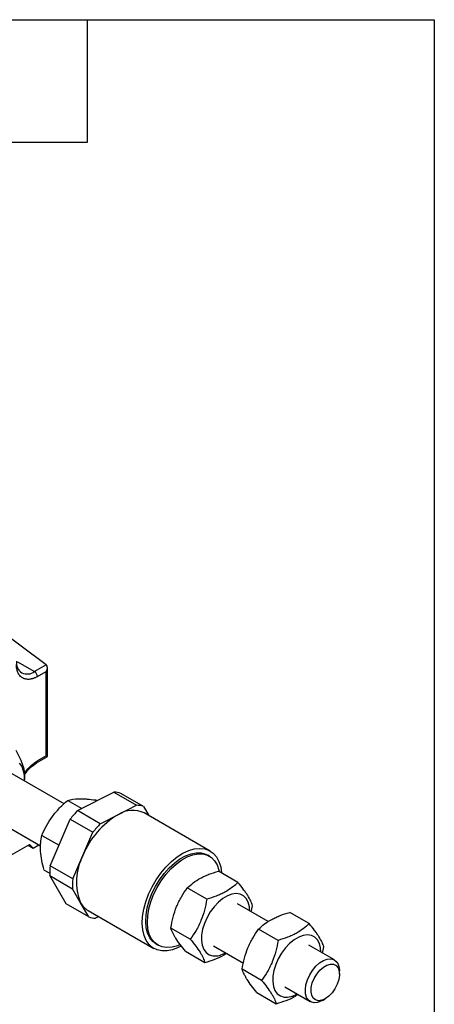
# Model space of a CAD drawing. Header units: millimetres. Extents: x 13 to 546, y 13 to 419.
# Tile 9 of 9: x 494 to 546, y 297 to 419. Entities that reach past the tile are written whole.
import ezdxf

# ---------------------------------------------------------------- set-up
doc = ezdxf.new("R2010")
doc.units = ezdxf.units.MM
doc.header["$LTSCALE"] = 2
doc.layers.add('TEXT', color=140, linetype='Continuous', lineweight=25)

msp = doc.modelspace()

# ---------------------------------------------------------------- linework, layer by layer
for p, q in [((497.807, 338.822), (491.58, 343.443)), ((494.232, 339.201), (496.348, 337.98)), ((497.807, 338.822), (496.348, 337.98)), ((497.951, 327.417), (497.951, 338.496)), ((496.702, 337.367), (497.804, 338.003)), ((497.804, 327.502), (497.804, 338.003)), ((496.598, 326.637), (497.951, 327.417)), ((497.804, 327.502), (496.702, 326.866)), ((500.013, 321.529), (493.252, 325.432)), ((495.055, 324.391), (495.066, 324.46)), ((501.692, 320.674), (506.22, 322.983)), ((506.22, 322.983), (509.049, 321.35)), ((509.902, 321.194), (507.073, 322.827)), ((500.473, 321.957), (502.224, 320.946)), ((503.958, 322.004), (504.118, 321.911)), ((506.784, 320.196), (509.049, 321.35)), ((509.902, 321.194), (510.561, 320.059)), ((490.252, 320.236), (497.098, 316.284)), ((504.52, 319.042), (501.692, 320.674)), ((504.52, 319.042), (506.784, 320.196)), ((518.198, 315.65), (509.995, 320.385)), ((498.285, 313.803), (500.779, 319.619)), ((500.779, 319.619), (503.608, 317.986)), ((497.257, 317.598), (499.385, 316.369)), ((502.361, 315.078), (503.608, 317.986)), ((493.113, 314.964), (495.694, 316.454)), ((495.535, 316.362), (496.172, 315.994)), ((495.694, 316.454), (496.172, 315.994)), ((496.172, 315.994), (496.886, 316.407)), ((501.114, 312.17), (502.361, 315.078)), ((518.11, 315.008), (517.898, 315.131)), ((501.114, 312.17), (498.285, 313.803)), ((497.525, 313.285), (498.223, 312.883)), ((498.226, 312.592), (501.054, 310.959)), ((500.261, 309.084), (498.226, 312.592)), ((521.654, 311.741), (519.233, 313.139)), ((502.072, 309.205), (501.054, 310.959)), ((517.778, 309.654), (515.356, 311.052)), ((503.089, 307.452), (500.261, 309.084)), ((503.089, 307.452), (502.072, 309.205)), ((525.426, 306.859), (521.607, 309.063)), ((523.319, 308.075), (523.479, 308.844)), ((502.996, 308.261), (511.198, 303.525)), ((530.528, 306.618), (528.107, 308.016)), ((504.327, 307.492), (503.942, 307.296)), ((515.727, 304.669), (513.306, 306.066)), ((526.652, 304.531), (524.231, 305.929)), ((511.498, 304.045), (511.71, 303.923)), ((518.607, 303.867), (522.345, 301.709)), ((533.663, 302.103), (530.481, 303.94)), ((515.131, 303.169), (517.552, 301.771)), ((532.193, 302.952), (532.353, 303.721)), ((524.601, 299.546), (522.18, 300.943)), ((534.285, 300.322), (534.285, 300.73)), ((524.005, 298.046), (526.427, 296.648)), ((527.482, 298.744), (530.664, 296.907)), ((532.164, 297.056), (532.517, 297.26))]:
    msp.add_line(p, q)
at = {"flags": 128}
for points in [[(494.441, 326.591), (494.738, 326.173), (494.94, 325.648), (495.039, 325.032), (495.037, 324.402)], [(514.583, 303.807), (514.229, 303.627), (513.516, 303.355), (512.829, 303.216), (512.181, 303.213), (511.588, 303.346), (511.06, 303.612), (510.61, 304.005), (510.247, 304.517), (509.979, 305.137), (509.812, 305.852), (509.749, 306.647), (509.791, 307.504), (509.938, 308.406), (510.186, 309.333), (510.53, 310.266), (510.963, 311.184), (511.476, 312.068), (512.058, 312.899), (512.696, 313.659), (513.376, 314.333), (514.085, 314.906), (514.806, 315.365), (515.526, 315.701), (516.227, 315.907), (516.896, 315.978), (517.519, 315.913), (518.081, 315.713), (518.571, 315.383), (518.978, 314.929), (519.295, 314.361), (519.513, 313.692), (519.629, 312.935), (519.631, 312.909)], [(511.498, 304.045), (511.495, 304.047), (511.044, 304.395), (510.68, 304.864), (510.409, 305.445), (510.239, 306.122), (510.173, 306.881), (510.214, 307.703), (510.359, 308.569), (510.606, 309.459), (510.95, 310.352), (511.381, 311.227), (511.889, 312.064), (512.464, 312.843), (513.091, 313.545), (513.756, 314.155), (514.442, 314.658), (515.135, 315.042), (515.817, 315.298), (516.474, 315.42), (517.088, 315.405), (517.647, 315.254), (517.898, 315.131)], [(514.429, 303.991), (514.129, 303.867), (513.458, 303.678), (512.821, 303.624), (512.232, 303.707), (511.707, 303.925), (511.256, 304.272), (510.892, 304.742), (510.621, 305.322), (510.451, 306), (510.385, 306.758), (510.426, 307.58), (510.571, 308.447), (510.819, 309.337), (511.162, 310.23), (511.593, 311.105), (512.102, 311.942), (512.676, 312.721), (513.303, 313.423), (513.968, 314.033), (514.654, 314.535), (515.347, 314.919), (516.03, 315.175), (516.686, 315.297), (517.3, 315.283), (517.859, 315.132), (518.348, 314.848), (518.757, 314.438), (519.076, 313.912), (519.297, 313.281), (519.343, 313.075)], [(523.112, 308.194), (523.076, 308.721), (522.933, 309.277), (522.688, 309.732), (522.351, 310.069), (521.932, 310.276), (521.447, 310.345), (520.913, 310.274), (520.351, 310.065), (519.78, 309.726), (519.22, 309.269), (518.693, 308.71), (518.217, 308.071), (517.809, 307.374), (517.484, 306.643), (517.254, 305.907), (517.127, 305.19), (517.108, 304.52), (517.197, 303.92), (517.391, 303.411), (517.684, 303.014), (518.064, 302.741), (518.518, 302.602), (518.518, 302.602)], [(531.987, 303.071), (531.95, 303.598), (531.807, 304.154), (531.563, 304.609), (531.225, 304.946), (530.806, 305.153), (530.321, 305.222), (529.787, 305.151), (529.225, 304.942), (528.654, 304.603), (528.094, 304.146), (527.567, 303.587), (527.091, 302.948), (526.683, 302.251), (526.358, 301.52), (526.128, 300.784), (526.001, 300.067), (525.982, 299.397), (526.071, 298.797), (526.266, 298.288), (526.558, 297.891), (526.938, 297.618), (527.392, 297.479), (527.392, 297.479)], [(532.164, 297.056), (532.04, 296.988), (531.571, 296.811), (531.133, 296.769), (530.746, 296.864), (530.43, 297.092), (530.202, 297.441), (530.071, 297.893), (530.046, 298.426), (530.126, 299.013), (530.309, 299.625), (530.585, 300.231), (530.94, 300.8), (531.356, 301.305), (531.813, 301.719), (532.287, 302.022), (532.755, 302.199), (533.194, 302.241), (533.581, 302.146), (533.896, 301.918), (534.125, 301.57), (534.256, 301.118), (534.285, 300.73)], [(534.282, 300.201), (534.201, 299.651), (534.014, 299.079), (533.733, 298.521), (533.375, 298.012), (532.964, 297.584), (532.525, 297.264), (532.085, 297.072), (531.672, 297.02), (531.313, 297.112), (531.029, 297.34), (530.838, 297.693), (530.753, 298.146), (530.779, 298.671), (530.914, 299.237), (531.15, 299.806), (531.472, 300.344), (531.859, 300.816), (532.288, 301.193), (532.731, 301.451), (533.16, 301.574), (533.55, 301.554), (533.874, 301.393), (534.113, 301.1), (534.252, 300.694), (534.282, 300.201)]]:
    msp.add_lwpolyline(points, dxfattribs=at)
for centre, radius, start, end in [((495.654, 339.113), 1.578, 173.70113, 234.98669), ((495.411, 339.288), 1.61, 245.69288, 305.61758), ((495.934, 337.332), 0.768, 2.60548, 57.39452), ((496.465, 326.835), 0.239, 303.3706, 7.32429), ((506.132, 320.086), 2.898, 71.0476, 88.25362), ((508.961, 318.453), 2.898, 71.0476, 88.25362), ((510.311, 312.302), 12.016, 135.83123, 142.48859), ((512.005, 311.212), 10.39, 120.16213, 158.15769), ((508.562, 317.369), 3.339, 64.58582, 122.16823), ((513.139, 310.669), 12.016, 135.83123, 142.48859), ((508.476, 311.834), 6.922, 152.05059, 202.3145), ((506.117, 312.81), 7.894, 172.77676, 181.58833), ((508.946, 311.178), 7.894, 172.77676, 181.58833), ((504.272, 310.434), 2.52, 209.17221, 239.57269), ((504.03, 310.193), 2.898, 251.0476, 268.25362), ((518.735, 305.14), 2.547, 265.12526, 302.74732), ((527.609, 300.018), 2.547, 265.12526, 302.74732)]:
    msp.add_arc(centre, radius, start, end)
for centre, major_axis, ratio, start_param, end_param in [((497.451, 338.208), (0.354, 0.612), 0.5773346, 4.7124296, 6.1588709), ((497.807, 338.413), (-0.208, 0.457), 0.5017093, 5.4219715, 5.5463265), ((497.451, 327.706), (0.5, -0.289), 0.0000704, 0.0000406, 0.7854388)]:
    msp.add_ellipse(centre, major_axis=major_axis, ratio=ratio, start_param=start_param, end_param=end_param)
for points, knots in [([(496.702, 337.367), (496.655, 337.341), (496.56, 337.288), (496.42, 337.22), (496.281, 337.161), (496.143, 337.112), (496.007, 337.073), (495.872, 337.042), (495.7, 337.016), (495.497, 337.005), (495.267, 337.028), (495.05, 337.085), (494.849, 337.178), (494.668, 337.306), (494.51, 337.465), (494.375, 337.653), (494.268, 337.863), (494.185, 338.092), (494.128, 338.335), (494.092, 338.597), (494.088, 338.784), (494.086, 338.878)], [0, 0, 0, 0, 0.034521, 0.0687986, 0.1029323, 0.1370227, 0.1711708, 0.2054771, 0.2400408, 0.3042642, 0.3686659, 0.4342545, 0.5000278, 0.5656151, 0.6313898, 0.6956092, 0.7600149, 0.8202466, 0.879961, 0.9396987, 1, 1, 1, 1]), ([(494.025, 328.188), (494.196, 327.859), (494.543, 327.196), (494.916, 326.243), (495.107, 325.375), (495.122, 324.798), (495.069, 324.522), (495.058, 324.462)], [0, 0, 0, 0, 0.2290024, 0.4633537, 0.6931795, 0.9326761, 1, 1, 1, 1]), ([(495.079, 325.279), (495.091, 325.299), (495.333, 325.701), (495.893, 326.312), (496.454, 326.696), (496.702, 326.866)], [0, 0, 0, 0, 0.0287385, 0.5711702, 1, 1, 1, 1]), ([(495.082, 325.114), (495.15, 325.22), (495.341, 325.52), (495.841, 326.101), (496.3, 326.426), (496.598, 326.637)], [0, 0, 0, 0, 0.1624911, 0.4567233, 1, 1, 1, 1]), ([(497.257, 317.598), (497.599, 318.415), (498.015, 319.205), (498.698, 320.132), (498.843, 320.314), (499.142, 320.667), (499.297, 320.838), (499.778, 321.338), (500.118, 321.654), (500.473, 321.957)], [0, 0, 0, 0, 0.5, 0.5, 0.625, 0.625, 0.75, 0.75, 1, 1, 1, 1]), ([(500.473, 321.957), (500.859, 322.07), (501.32, 322.146), (502.06, 322.156), (502.216, 322.154), (502.538, 322.142), (502.704, 322.132), (503.219, 322.093), (503.582, 322.053), (503.958, 322.004)], [0, 0, 0, 0, 0.5, 0.5, 0.625, 0.625, 0.75, 0.75, 1, 1, 1, 1]), ([(497.525, 313.285), (497.299, 314.095), (497.137, 314.877), (497.08, 315.794), (497.075, 315.974), (497.08, 316.323), (497.089, 316.492), (497.134, 316.986), (497.187, 317.298), (497.257, 317.598)], [0, 0, 0, 0, 0.5, 0.5, 0.625, 0.625, 0.75, 0.75, 1, 1, 1, 1]), ([(515.356, 311.052), (515.807, 311.498), (516.332, 311.911), (517.156, 312.355), (517.328, 312.44), (517.683, 312.601), (517.866, 312.677), (518.429, 312.893), (518.824, 313.021), (519.233, 313.139)], [0, 0, 0, 0, 0.5, 0.5, 0.625, 0.625, 0.75, 0.75, 1, 1, 1, 1]), ([(521.654, 311.741), (521.204, 311.295), (520.678, 310.882), (519.855, 310.438), (519.682, 310.352), (519.327, 310.192), (519.144, 310.116), (518.581, 309.9), (518.186, 309.772), (517.778, 309.654)], [0, 0, 0, 0, 0.5, 0.5, 0.625, 0.625, 0.75, 0.75, 1, 1, 1, 1]), ([(523.479, 308.844), (523.364, 309.211), (523.178, 309.624), (522.791, 310.24), (522.706, 310.367), (522.524, 310.628), (522.427, 310.761), (522.121, 311.169), (521.895, 311.452), (521.654, 311.741)], [0, 0, 0, 0, 0.5, 0.5, 0.625, 0.625, 0.75, 0.75, 1, 1, 1, 1]), ([(513.306, 306.066), (513.458, 306.986), (513.681, 307.879), (514.116, 308.939), (514.211, 309.148), (514.411, 309.554), (514.518, 309.751), (514.853, 310.33), (515.097, 310.697), (515.356, 311.052)], [0, 0, 0, 0, 0.5, 0.5, 0.625, 0.625, 0.75, 0.75, 1, 1, 1, 1]), ([(517.778, 309.654), (517.626, 308.734), (517.403, 307.841), (516.967, 306.781), (516.873, 306.572), (516.672, 306.167), (516.566, 305.969), (516.231, 305.391), (515.986, 305.023), (515.727, 304.669)], [0, 0, 0, 0, 0.5, 0.5, 0.625, 0.625, 0.75, 0.75, 1, 1, 1, 1]), ([(524.231, 305.929), (524.681, 306.375), (525.206, 306.788), (526.03, 307.232), (526.202, 307.317), (526.557, 307.478), (526.74, 307.554), (527.303, 307.77), (527.698, 307.898), (528.107, 308.016)], [0, 0, 0, 0, 0.5, 0.5, 0.625, 0.625, 0.75, 0.75, 1, 1, 1, 1]), ([(530.528, 306.618), (530.078, 306.172), (529.552, 305.759), (528.729, 305.315), (528.556, 305.229), (528.202, 305.069), (528.019, 304.993), (527.455, 304.777), (527.06, 304.649), (526.652, 304.531)], [0, 0, 0, 0, 0.5, 0.5, 0.625, 0.625, 0.75, 0.75, 1, 1, 1, 1]), ([(532.353, 303.721), (532.238, 304.088), (532.052, 304.501), (531.665, 305.117), (531.58, 305.244), (531.398, 305.505), (531.302, 305.638), (530.995, 306.046), (530.769, 306.329), (530.528, 306.618)], [0, 0, 0, 0, 0.5, 0.5, 0.625, 0.625, 0.75, 0.75, 1, 1, 1, 1]), ([(515.131, 303.169), (514.65, 303.747), (514.231, 304.295), (513.842, 304.911), (513.772, 305.031), (513.645, 305.26), (513.588, 305.37), (513.438, 305.687), (513.363, 305.882), (513.306, 306.066)], [0, 0, 0, 0, 0.5, 0.5, 0.625, 0.625, 0.75, 0.75, 1, 1, 1, 1]), ([(522.18, 300.943), (522.332, 301.863), (522.555, 302.757), (522.99, 303.816), (523.085, 304.025), (523.286, 304.431), (523.392, 304.628), (523.727, 305.207), (523.971, 305.574), (524.231, 305.929)], [0, 0, 0, 0, 0.5, 0.5, 0.625, 0.625, 0.75, 0.75, 1, 1, 1, 1]), ([(515.727, 304.669), (516.208, 304.09), (516.627, 303.542), (517.016, 302.926), (517.087, 302.806), (517.213, 302.577), (517.27, 302.468), (517.42, 302.15), (517.495, 301.955), (517.552, 301.771)], [0, 0, 0, 0, 0.5, 0.5, 0.625, 0.625, 0.75, 0.75, 1, 1, 1, 1]), ([(526.652, 304.531), (526.5, 303.611), (526.277, 302.718), (525.841, 301.658), (525.747, 301.449), (525.546, 301.044), (525.44, 300.846), (525.105, 300.268), (524.86, 299.9), (524.601, 299.546)], [0, 0, 0, 0, 0.5, 0.5, 0.625, 0.625, 0.75, 0.75, 1, 1, 1, 1]), ([(517.552, 301.771), (517.973, 301.903), (518.824, 302.17), (519.724, 302.57), (520.138, 302.854), (520.241, 302.924)], [0, 0, 0, 0, 0.42408764, 0.85737225, 1, 1, 1, 1]), ([(524.005, 298.046), (523.524, 298.624), (523.105, 299.172), (522.717, 299.788), (522.646, 299.908), (522.519, 300.137), (522.463, 300.247), (522.313, 300.564), (522.238, 300.759), (522.18, 300.943)], [0, 0, 0, 0, 0.5, 0.5, 0.625, 0.625, 0.75, 0.75, 1, 1, 1, 1]), ([(524.601, 299.546), (525.082, 298.967), (525.501, 298.419), (525.89, 297.803), (525.961, 297.683), (526.088, 297.454), (526.144, 297.345), (526.294, 297.027), (526.369, 296.832), (526.427, 296.648)], [0, 0, 0, 0, 0.5, 0.5, 0.625, 0.625, 0.75, 0.75, 1, 1, 1, 1]), ([(526.427, 296.648), (526.847, 296.78), (527.698, 297.047), (528.599, 297.447), (529.012, 297.731), (529.115, 297.801)], [0, 0, 0, 0, 0.4240876, 0.8573723, 1, 1, 1, 1])]:
    msp.add_open_spline(points, degree=3, knots=knots)
at = {"layer": 'TEXT'}
for p, q in [((12.7, 419.1), (546.1, 419.1)), ((502.92, 403.86), (502.92, 419.1)), ((546.1, 419.1), (546.1, 12.7)), ((487.68, 403.86), (502.92, 403.86))]:
    msp.add_line(p, q, dxfattribs=at)

doc.saveas('drawing.dxf')
